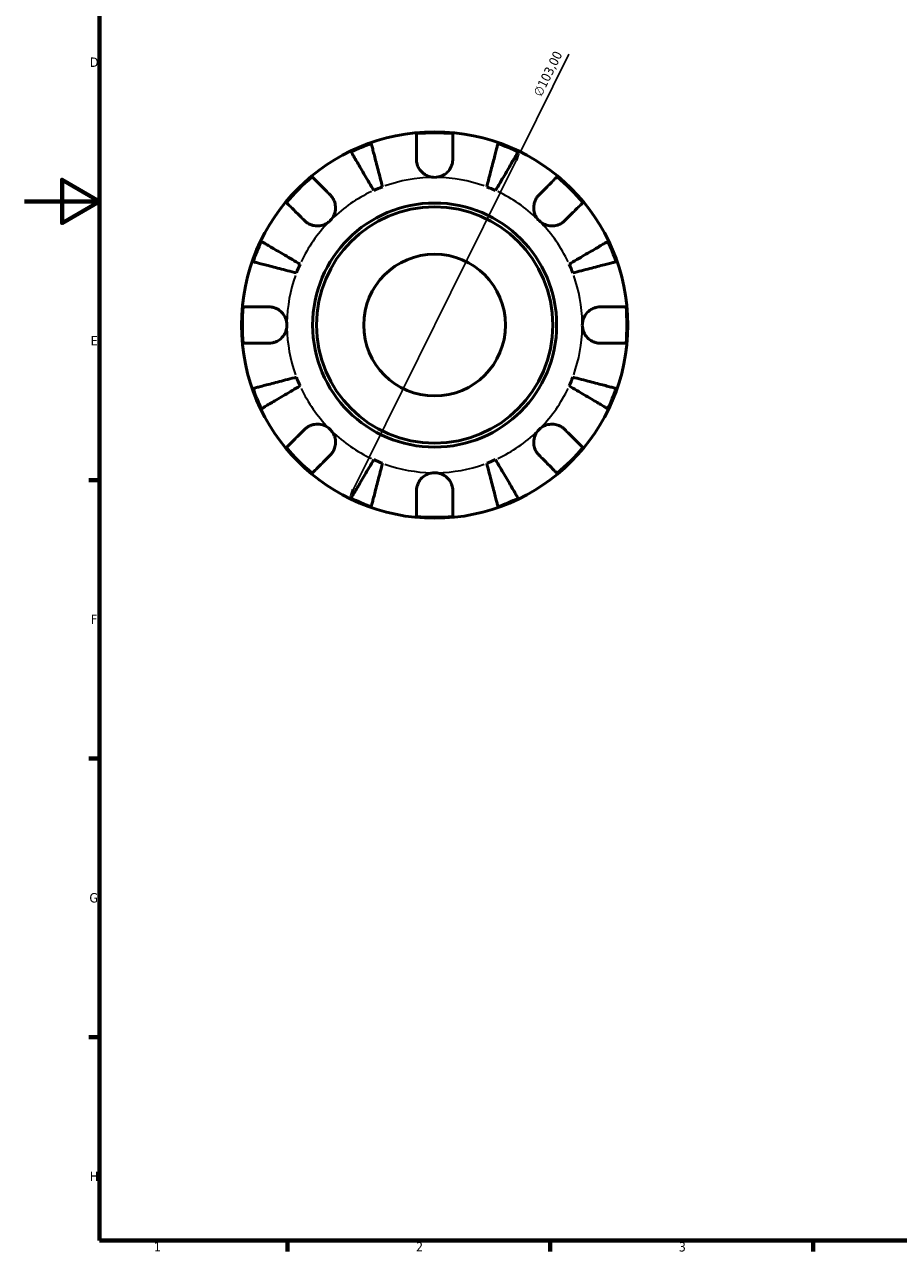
# Model space of a CAD drawing. Header units: millimetres. Extents: x 0 to 902, y 0 to 594.
# Tile 1 of 5: x 0 to 233, y 17 to 344. Entities that reach past the tile are written whole.
import ezdxf

# ---------------------------------------------------------------- set-up
doc = ezdxf.new("R2010")
doc.units = ezdxf.units.MM
for name, color, linetype, lineweight in [('Border (ISO)', 7, 'Continuous', 70), ('Dimension (ISO)', 7, 'Continuous', 25), ('Visible (ISO)', 7, 'Continuous', 50), ('Visible Narrow (ISO)', 7, 'Continuous', 35)]:
    doc.layers.add(name, color=color, linetype=linetype, lineweight=lineweight)
doc.styles.add('Note Text (ISO)', font='tahoma.ttf')
doc.dimstyles.new('Default (ISO)', dxfattribs={"dimtxt": 2.5, "dimasz": 2.5, "dimexe": 3.175, "dimexo": 0, "dimgap": 0.762, "dimtad": 1, "dimrnd": 1e-08, "dimzin": 0, "dimtxsty": 'Note Text (ISO)', "dimcen": 0.09, "dimdle": 10, "dimclrd": 256, "dimclre": 256, "dimclrt": 232, "dimazin": 0, "dimtfac": 1.40208, "dimtmove": 0, "dimatfit": 3, "dimfxl": 1, "dimtolj": 1, "dimtzin": 0, "dimlwd": -1, "dimlwe": -1, "dimarcsym": 0})

# ---------------------------------------------------------------- blocks, each defined once
blk = doc.blocks.new('Borders Default Border')
at = {"layer": 'Border (ISO)'}
for p, q in [((20, 222.75), (17.1, 222.75)), ((20, 148.5), (17.1, 148.5)), ((20, 74.25), (17.1, 74.25)), ((70.08, 20), (70.08, 17.1)), ((140.17, 20), (140.17, 17.1)), ((210.25, 20), (210.25, 17.1))]:
    blk.add_line(p, q, dxfattribs=at)
at = {"layer": 'Border (ISO)', "flags": 128}
for points in [[(20, 20), (20, 574), (821, 574), (821, 20), (20, 20)], [(0, 297), (20, 297), (10, 302.77), (10, 291.23), (20, 297)]]:
    blk.add_lwpolyline(points, dxfattribs=at)
at = {"layer": 'Border (ISO)', "color": 232, "true_color": 0xca0064, "char_height": 2.5, "attachment_point": 7, "style": 'Note Text (ISO)'}
for s, insert in [('D', (17.43, 332.88)), ('E', (17.64, 258.63)), ('F', (17.7, 184.38)), ('G', (17.31, 110.08)), ('H', (17.44, 35.88)), ('1', (34.48, 17.1)), ('2', (104.37, 17.1)), ('3', (174.43, 17.05))]:
    blk.add_mtext(s, dxfattribs=dict(at, insert=insert))
blk = doc.blocks.new('*D11')
at = {"layer": 'Defpoints', "color": 0, "transparency": 16777216}
for p in [(132.2, 310.2), (86.46, 217.91)]:
    blk.add_point(p, dxfattribs=at)
at = {"layer": 'Dimension (ISO)', "transparency": 16777216}
for p, q in [((132.2, 310.2), (145.12, 336.28)), ((87.57, 220.15), (131.09, 307.96))]:
    blk.add_line(p, q, dxfattribs=at)
for points in [[(130.71, 308.15), (131.46, 307.78), (132.2, 310.2)], [(87.2, 220.34), (87.95, 219.97), (86.46, 217.91)]]:
    blk.add_solid(points, dxfattribs=at)
at = {"layer": 'Dimension (ISO)', "color": 232, "true_color": 0xca0064, "transparency": 16777216, "insert": (135.51, 325.84), "char_height": 2.5, "attachment_point": 1, "rotation": 63.6393, "style": 'Note Text (ISO)'}
blk.add_mtext('\\A1;∅103,00', dxfattribs=at)

msp = doc.modelspace()

# ---------------------------------------------------------------- linework, layer by layer
at = {"layer": 'Visible (ISO)'}
for radius in [51.5, 32.53, 31.5, 18.9]:
    msp.add_circle((109.331, 264.055), radius, dxfattribs=at)
for radius, start, end in [(51.255, 84.57027, 95.42973), (51.255, 109.23324, 115.76676), (51.255, 64.23324, 70.76676), (51.255, 129.57027, 140.42973), (51.255, 39.57027, 50.42973), (39.375, 110.66622, 114.33378), (39.375, 65.66622, 69.33378), (51.255, 154.23324, 160.76676), (51.255, 19.23324, 25.76676), (39.375, 155.66622, 159.33378), (39.375, 20.66622, 24.33378), (51.255, 174.57027, 185.42973), (51.255, 354.57027, 5.42973), (39.375, 200.66622, 204.33378), (39.375, 335.66622, 339.33378), (51.255, 199.23324, 205.76676), (51.255, 334.23324, 340.76676), (51.255, 219.57027, 230.42973), (51.255, 309.57027, 320.42973), (39.375, 245.66622, 249.33378), (39.375, 290.66622, 294.33378), (51.255, 244.23324, 250.76676), (51.255, 289.23324, 295.76676), (51.255, 264.57027, 275.42973)]:
    msp.add_arc((109.331, 264.055), radius, start, end, dxfattribs=at)
for points, knots in [([(104.481, 308.28), (104.481, 308.83), (104.481, 309.39), (104.481, 310.602), (104.481, 311.236), (104.481, 312.298), (104.481, 312.825), (104.481, 313.734), (104.481, 314.116), (104.481, 314.682), (104.481, 314.921), (104.481, 315.08)], [5.9143146, 5.9143146, 5.9143146, 5.9143146, 6.0897305, 6.0897305, 6.3151304, 6.3151304, 6.5397196, 6.5397196, 6.7643088, 6.7643088, 6.9824261, 6.9824261, 6.9824261, 6.9824261]), ([(114.181, 315.08), (114.181, 314.921), (114.181, 314.682), (114.181, 314.116), (114.181, 313.734), (114.181, 312.825), (114.181, 312.298), (114.181, 311.236), (114.181, 310.602), (114.181, 309.39), (114.181, 308.83), (114.181, 308.28)], [0.2300371, 0.2300371, 0.2300371, 0.2300371, 0.4481544, 0.4481544, 0.6727436, 0.6727436, 0.8973328, 0.8973328, 1.1227327, 1.1227327, 1.2981486, 1.2981486, 1.2981486, 1.2981486]), ([(92.447, 312.449), (92.486, 312.295), (92.546, 312.063), (92.688, 311.516), (92.784, 311.146), (93.011, 310.267), (93.143, 309.757), (93.409, 308.73), (93.567, 308.117), (93.908, 306.798), (94.091, 306.092), (94.439, 304.746), (94.636, 303.983), (95.04, 302.422), (95.246, 301.626), (95.434, 300.897)], [0.2300349, 0.2300349, 0.2300349, 0.2300349, 0.4483378, 0.4483378, 0.6728957, 0.6728957, 0.8974535, 0.8974535, 1.1226267, 1.1226267, 1.3478, 1.3478, 1.5738057, 1.5738057, 1.7998115, 1.7998115, 1.7998115, 1.7998115]), ([(123.227, 300.897), (123.416, 301.626), (123.622, 302.422), (124.025, 303.983), (124.223, 304.746), (124.571, 306.092), (124.753, 306.798), (125.094, 308.117), (125.253, 308.73), (125.519, 309.757), (125.65, 310.267), (125.878, 311.146), (125.973, 311.516), (126.115, 312.063), (126.175, 312.295), (126.215, 312.449)], [5.4054322, 5.4054322, 5.4054322, 5.4054322, 5.6314379, 5.6314379, 5.8574437, 5.8574437, 6.0826169, 6.0826169, 6.3077901, 6.3077901, 6.5323479, 6.5323479, 6.7569058, 6.7569058, 6.9752088, 6.9752088, 6.9752088, 6.9752088]), ([(93.106, 299.932), (92.724, 300.581), (92.306, 301.29), (91.488, 302.679), (91.088, 303.358), (90.382, 304.556), (90.012, 305.185), (89.321, 306.358), (89, 306.903), (88.461, 307.818), (88.194, 308.271), (87.733, 309.054), (87.539, 309.383), (87.252, 309.87), (87.131, 310.077), (87.05, 310.214)], [5.4054322, 5.4054322, 5.4054322, 5.4054322, 5.6314379, 5.6314379, 5.8574437, 5.8574437, 6.0826169, 6.0826169, 6.3077901, 6.3077901, 6.5323479, 6.5323479, 6.7569058, 6.7569058, 6.9752088, 6.9752088, 6.9752088, 6.9752088]), ([(109.331, 303.43), (108.845, 303.43), (108.363, 303.503), (107.378, 303.807), (106.888, 304.055), (106.05, 304.674), (105.699, 305.028), (105.158, 305.771), (104.957, 306.143), (104.713, 306.776), (104.64, 307.023), (104.539, 307.496), (104.508, 307.721), (104.485, 308.057), (104.481, 308.169), (104.481, 308.28)], [0, 0, 0, 0, 0.14558971, 0.14558971, 0.30930841, 0.30930841, 0.45830506, 0.45830506, 0.58735107, 0.58735107, 0.66775406, 0.66775406, 0.73999155, 0.73999155, 0.77632248, 0.77632248, 0.77632248, 0.77632248]), ([(114.181, 308.28), (114.181, 308.076), (114.168, 307.87), (114.112, 307.437), (114.067, 307.212), (113.926, 306.702), (113.82, 306.421), (113.443, 305.649), (113.112, 305.191), (112.27, 304.375), (111.759, 304.038), (110.607, 303.558), (109.973, 303.43), (109.331, 303.43)], [-0.78516465, -0.78516465, -0.78516465, -0.78516465, -0.71674204, -0.71674204, -0.64259311, -0.64259311, -0.54817339, -0.54817339, -0.37584493, -0.37584493, -0.19265918, -0.19265918, 0, 0, 0, 0]), ([(131.612, 310.214), (131.531, 310.077), (131.409, 309.87), (131.122, 309.383), (130.928, 309.054), (130.467, 308.271), (130.2, 307.818), (129.662, 306.903), (129.341, 306.358), (128.649, 305.185), (128.279, 304.556), (127.574, 303.358), (127.173, 302.679), (126.355, 301.29), (125.938, 300.581), (125.555, 299.932)], [0.2300349, 0.2300349, 0.2300349, 0.2300349, 0.4483378, 0.4483378, 0.6728957, 0.6728957, 0.8974535, 0.8974535, 1.1226267, 1.1226267, 1.3478, 1.3478, 1.5738057, 1.5738057, 1.7998115, 1.7998115, 1.7998115, 1.7998115]), ([(76.68, 303.565), (76.793, 303.452), (76.962, 303.283), (77.362, 302.883), (77.632, 302.613), (78.275, 301.97), (78.647, 301.597), (79.398, 300.846), (79.846, 300.398), (80.704, 299.541), (81.1, 299.145), (81.488, 298.756)], [0.2300371, 0.2300371, 0.2300371, 0.2300371, 0.4481544, 0.4481544, 0.6727436, 0.6727436, 0.8973328, 0.8973328, 1.1227327, 1.1227327, 1.2981486, 1.2981486, 1.2981486, 1.2981486]), ([(137.173, 298.756), (137.562, 299.145), (137.958, 299.541), (138.815, 300.398), (139.263, 300.846), (140.014, 301.597), (140.387, 301.97), (141.029, 302.613), (141.299, 302.883), (141.699, 303.283), (141.869, 303.452), (141.981, 303.565)], [5.9143146, 5.9143146, 5.9143146, 5.9143146, 6.0897305, 6.0897305, 6.3151304, 6.3151304, 6.5397196, 6.5397196, 6.7643088, 6.7643088, 6.9824261, 6.9824261, 6.9824261, 6.9824261]), ([(81.488, 298.756), (81.57, 298.674), (81.65, 298.589), (81.929, 298.266), (82.112, 298.01), (82.44, 297.435), (82.581, 297.115), (82.838, 296.295), (82.915, 295.787), (82.901, 294.659), (82.778, 294.052), (82.301, 292.89), (81.942, 292.351), (81.488, 291.898)], [-0.78090098, -0.78090098, -0.78090098, -0.78090098, -0.74249641, -0.74249641, -0.64168011, -0.64168011, -0.53308797, -0.53308797, -0.37727943, -0.37727943, -0.19250343, -0.19250343, 0, 0, 0, 0]), ([(137.173, 291.898), (136.905, 292.166), (136.669, 292.464), (136.258, 293.133), (136.09, 293.503), (135.813, 294.396), (135.741, 294.922), (135.767, 295.952), (135.857, 296.444), (136.131, 297.235), (136.275, 297.542), (136.613, 298.104), (136.803, 298.358), (137.065, 298.646), (137.118, 298.702), (137.173, 298.756)], [0, 0, 0, 0, 0.11375655, 0.11375655, 0.23538098, 0.23538098, 0.39430899, 0.39430899, 0.54630686, 0.54630686, 0.65204055, 0.65204055, 0.75381821, 0.75381821, 0.77933795, 0.77933795, 0.77933795, 0.77933795]), ([(74.629, 291.898), (74.241, 292.286), (73.845, 292.682), (72.987, 293.539), (72.54, 293.987), (71.788, 294.738), (71.416, 295.111), (70.773, 295.754), (70.503, 296.024), (70.103, 296.424), (69.934, 296.593), (69.821, 296.706)], [5.9143146, 5.9143146, 5.9143146, 5.9143146, 6.0897305, 6.0897305, 6.3151304, 6.3151304, 6.5397196, 6.5397196, 6.7643088, 6.7643088, 6.9824261, 6.9824261, 6.9824261, 6.9824261]), ([(148.84, 296.706), (148.728, 296.593), (148.558, 296.424), (148.158, 296.024), (147.888, 295.754), (147.245, 295.111), (146.873, 294.738), (146.122, 293.987), (145.674, 293.539), (144.816, 292.682), (144.421, 292.286), (144.032, 291.898)], [0.2300371, 0.2300371, 0.2300371, 0.2300371, 0.4481544, 0.4481544, 0.6727436, 0.6727436, 0.8973328, 0.8973328, 1.1227327, 1.1227327, 1.2981486, 1.2981486, 1.2981486, 1.2981486]), ([(81.488, 291.898), (81.22, 291.629), (80.922, 291.394), (80.253, 290.983), (79.883, 290.815), (78.99, 290.538), (78.464, 290.465), (77.434, 290.491), (76.941, 290.582), (76.151, 290.855), (75.844, 291), (75.282, 291.338), (75.028, 291.528), (74.74, 291.789), (74.684, 291.843), (74.629, 291.898)], [0, 0, 0, 0, 0.11375655, 0.11375655, 0.23538098, 0.23538098, 0.39430899, 0.39430899, 0.54630686, 0.54630686, 0.65204055, 0.65204055, 0.75381821, 0.75381821, 0.77933795, 0.77933795, 0.77933795, 0.77933795]), ([(144.032, 291.898), (143.95, 291.816), (143.864, 291.736), (143.542, 291.457), (143.286, 291.274), (142.71, 290.945), (142.391, 290.805), (141.571, 290.548), (141.062, 290.471), (139.934, 290.484), (139.327, 290.607), (138.166, 291.085), (137.627, 291.444), (137.173, 291.898)], [-0.78090098, -0.78090098, -0.78090098, -0.78090098, -0.74249641, -0.74249641, -0.64168011, -0.64168011, -0.53308797, -0.53308797, -0.37727943, -0.37727943, -0.19250343, -0.19250343, 0, 0, 0, 0]), ([(63.172, 286.336), (63.309, 286.255), (63.515, 286.134), (64.003, 285.847), (64.332, 285.653), (65.114, 285.192), (65.568, 284.925), (66.483, 284.386), (67.028, 284.065), (68.201, 283.374), (68.83, 283.003), (70.027, 282.298), (70.707, 281.898), (72.096, 281.08), (72.805, 280.662), (73.454, 280.28)], [0.2300349, 0.2300349, 0.2300349, 0.2300349, 0.4483378, 0.4483378, 0.6728957, 0.6728957, 0.8974535, 0.8974535, 1.1226267, 1.1226267, 1.3478, 1.3478, 1.5738057, 1.5738057, 1.7998115, 1.7998115, 1.7998115, 1.7998115]), ([(145.208, 280.28), (145.857, 280.662), (146.566, 281.08), (147.954, 281.898), (148.634, 282.298), (149.832, 283.003), (150.46, 283.374), (151.634, 284.065), (152.179, 284.386), (153.093, 284.925), (153.547, 285.192), (154.33, 285.653), (154.658, 285.847), (155.146, 286.134), (155.352, 286.255), (155.49, 286.336)], [5.4054322, 5.4054322, 5.4054322, 5.4054322, 5.6314379, 5.6314379, 5.8574437, 5.8574437, 6.0826169, 6.0826169, 6.3077901, 6.3077901, 6.5323479, 6.5323479, 6.7569058, 6.7569058, 6.9752088, 6.9752088, 6.9752088, 6.9752088]), ([(72.489, 277.952), (71.76, 278.14), (70.963, 278.346), (69.403, 278.75), (68.639, 278.947), (67.294, 279.295), (66.588, 279.478), (65.269, 279.819), (64.656, 279.977), (63.629, 280.243), (63.119, 280.375), (62.24, 280.602), (61.87, 280.698), (61.322, 280.84), (61.091, 280.899), (60.936, 280.939)], [5.4054322, 5.4054322, 5.4054322, 5.4054322, 5.6314379, 5.6314379, 5.8574437, 5.8574437, 6.0826169, 6.0826169, 6.3077901, 6.3077901, 6.5323479, 6.5323479, 6.7569058, 6.7569058, 6.9752088, 6.9752088, 6.9752088, 6.9752088]), ([(157.725, 280.939), (157.571, 280.899), (157.339, 280.84), (156.791, 280.698), (156.422, 280.602), (155.542, 280.375), (155.032, 280.243), (154.005, 279.977), (153.393, 279.819), (152.074, 279.478), (151.368, 279.295), (150.022, 278.947), (149.258, 278.75), (147.698, 278.346), (146.901, 278.14), (146.172, 277.952)], [0.2300349, 0.2300349, 0.2300349, 0.2300349, 0.4483378, 0.4483378, 0.6728957, 0.6728957, 0.8974535, 0.8974535, 1.1226267, 1.1226267, 1.3478, 1.3478, 1.5738057, 1.5738057, 1.7998115, 1.7998115, 1.7998115, 1.7998115]), ([(58.306, 268.905), (58.465, 268.905), (58.704, 268.905), (59.27, 268.905), (59.652, 268.905), (60.561, 268.905), (61.088, 268.905), (62.15, 268.905), (62.784, 268.905), (63.996, 268.905), (64.556, 268.905), (65.106, 268.905)], [0.2300371, 0.2300371, 0.2300371, 0.2300371, 0.4481544, 0.4481544, 0.6727436, 0.6727436, 0.8973328, 0.8973328, 1.1227327, 1.1227327, 1.2981486, 1.2981486, 1.2981486, 1.2981486]), ([(65.106, 268.905), (65.258, 268.905), (65.411, 268.898), (65.844, 268.857), (66.124, 268.806), (66.717, 268.641), (67.027, 268.521), (67.787, 268.13), (68.212, 267.817), (69.006, 267.002), (69.346, 266.487), (69.829, 265.331), (69.956, 264.696), (69.956, 264.055)], [-0.77507703, -0.77507703, -0.77507703, -0.77507703, -0.72560399, -0.72560399, -0.63594265, -0.63594265, -0.53365641, -0.53365641, -0.3753162, -0.3753162, -0.19216783, -0.19216783, 0, 0, 0, 0]), ([(148.706, 264.055), (148.706, 264.491), (148.764, 264.924), (149.007, 265.806), (149.202, 266.246), (149.791, 267.175), (150.219, 267.628), (151.056, 268.232), (151.42, 268.429), (152.08, 268.685), (152.365, 268.766), (152.946, 268.876), (153.239, 268.903), (153.537, 268.905), (153.546, 268.905), (153.556, 268.905)], [-3.37535926, -3.37535926, -3.37535926, -3.37535926, -3.24472064, -3.24472064, -3.10081281, -3.10081281, -2.91318515, -2.91318515, -2.78540812, -2.78540812, -2.69094331, -2.69094331, -2.59427293, -2.59427293, -2.59108226, -2.59108226, -2.59108226, -2.59108226]), ([(153.556, 268.905), (154.106, 268.905), (154.665, 268.905), (155.878, 268.905), (156.511, 268.905), (157.573, 268.905), (158.1, 268.905), (159.009, 268.905), (159.391, 268.905), (159.957, 268.905), (160.197, 268.905), (160.356, 268.905)], [5.9143146, 5.9143146, 5.9143146, 5.9143146, 6.0897305, 6.0897305, 6.3151304, 6.3151304, 6.5397196, 6.5397196, 6.7643088, 6.7643088, 6.9824261, 6.9824261, 6.9824261, 6.9824261]), ([(69.956, 264.055), (69.956, 263.62), (69.897, 263.186), (69.654, 262.304), (69.459, 261.864), (68.871, 260.935), (68.442, 260.482), (67.605, 259.878), (67.241, 259.682), (66.582, 259.425), (66.296, 259.344), (65.716, 259.234), (65.423, 259.207), (65.125, 259.205), (65.115, 259.205), (65.106, 259.205)], [-3.37535926, -3.37535926, -3.37535926, -3.37535926, -3.24472064, -3.24472064, -3.10081281, -3.10081281, -2.91318515, -2.91318515, -2.78540812, -2.78540812, -2.69094331, -2.69094331, -2.59427293, -2.59427293, -2.59108226, -2.59108226, -2.59108226, -2.59108226]), ([(153.556, 259.205), (153.404, 259.205), (153.25, 259.212), (152.817, 259.254), (152.538, 259.305), (151.944, 259.469), (151.634, 259.589), (150.874, 259.981), (150.45, 260.293), (149.655, 261.109), (149.315, 261.623), (148.833, 262.78), (148.706, 263.415), (148.706, 264.055)], [-0.77507703, -0.77507703, -0.77507703, -0.77507703, -0.72560399, -0.72560399, -0.63594265, -0.63594265, -0.53365641, -0.53365641, -0.3753162, -0.3753162, -0.19216783, -0.19216783, 0, 0, 0, 0]), ([(65.106, 259.205), (64.556, 259.205), (63.996, 259.205), (62.784, 259.205), (62.15, 259.205), (61.088, 259.205), (60.561, 259.205), (59.652, 259.205), (59.27, 259.205), (58.704, 259.205), (58.465, 259.205), (58.306, 259.205)], [5.9143146, 5.9143146, 5.9143146, 5.9143146, 6.0897305, 6.0897305, 6.3151304, 6.3151304, 6.5397196, 6.5397196, 6.7643088, 6.7643088, 6.9824261, 6.9824261, 6.9824261, 6.9824261]), ([(160.356, 259.205), (160.197, 259.205), (159.957, 259.205), (159.391, 259.205), (159.009, 259.205), (158.1, 259.205), (157.573, 259.205), (156.511, 259.205), (155.878, 259.205), (154.665, 259.205), (154.106, 259.205), (153.556, 259.205)], [0.2300371, 0.2300371, 0.2300371, 0.2300371, 0.4481544, 0.4481544, 0.6727436, 0.6727436, 0.8973328, 0.8973328, 1.1227327, 1.1227327, 1.2981486, 1.2981486, 1.2981486, 1.2981486]), ([(60.936, 247.171), (61.091, 247.211), (61.322, 247.271), (61.87, 247.413), (62.24, 247.508), (63.119, 247.736), (63.629, 247.867), (64.656, 248.133), (65.269, 248.291), (66.588, 248.633), (67.294, 248.815), (68.639, 249.163), (69.403, 249.361), (70.963, 249.764), (71.76, 249.97), (72.489, 250.159)], [0.2300349, 0.2300349, 0.2300349, 0.2300349, 0.4483378, 0.4483378, 0.6728957, 0.6728957, 0.8974535, 0.8974535, 1.1226267, 1.1226267, 1.3478, 1.3478, 1.5738057, 1.5738057, 1.7998115, 1.7998115, 1.7998115, 1.7998115]), ([(146.172, 250.159), (146.901, 249.97), (147.698, 249.764), (149.258, 249.361), (150.022, 249.163), (151.368, 248.815), (152.074, 248.633), (153.393, 248.291), (154.005, 248.133), (155.032, 247.867), (155.542, 247.736), (156.422, 247.508), (156.791, 247.413), (157.339, 247.271), (157.571, 247.211), (157.725, 247.171)], [5.4054322, 5.4054322, 5.4054322, 5.4054322, 5.6314379, 5.6314379, 5.8574437, 5.8574437, 6.0826169, 6.0826169, 6.3077901, 6.3077901, 6.5323479, 6.5323479, 6.7569058, 6.7569058, 6.9752088, 6.9752088, 6.9752088, 6.9752088]), ([(73.454, 247.831), (72.805, 247.448), (72.096, 247.031), (70.707, 246.213), (70.027, 245.812), (68.83, 245.107), (68.201, 244.737), (67.028, 244.045), (66.483, 243.724), (65.568, 243.186), (65.114, 242.918), (64.332, 242.457), (64.003, 242.264), (63.515, 241.977), (63.309, 241.855), (63.172, 241.774)], [5.4054322, 5.4054322, 5.4054322, 5.4054322, 5.6314379, 5.6314379, 5.8574437, 5.8574437, 6.0826169, 6.0826169, 6.3077901, 6.3077901, 6.5323479, 6.5323479, 6.7569058, 6.7569058, 6.9752088, 6.9752088, 6.9752088, 6.9752088]), ([(155.49, 241.774), (155.352, 241.855), (155.146, 241.977), (154.658, 242.264), (154.33, 242.457), (153.547, 242.918), (153.093, 243.186), (152.179, 243.724), (151.634, 244.045), (150.46, 244.737), (149.832, 245.107), (148.634, 245.812), (147.954, 246.213), (146.566, 247.031), (145.857, 247.448), (145.208, 247.831)], [0.2300349, 0.2300349, 0.2300349, 0.2300349, 0.4483378, 0.4483378, 0.6728957, 0.6728957, 0.8974535, 0.8974535, 1.1226267, 1.1226267, 1.3478, 1.3478, 1.5738057, 1.5738057, 1.7998115, 1.7998115, 1.7998115, 1.7998115]), ([(69.821, 231.405), (69.934, 231.517), (70.103, 231.686), (70.503, 232.087), (70.773, 232.357), (71.416, 232.999), (71.788, 233.372), (72.54, 234.123), (72.987, 234.571), (73.845, 235.428), (74.241, 235.824), (74.629, 236.213)], [0.2300371, 0.2300371, 0.2300371, 0.2300371, 0.4481544, 0.4481544, 0.6727436, 0.6727436, 0.8973328, 0.8973328, 1.1227327, 1.1227327, 1.2981486, 1.2981486, 1.2981486, 1.2981486]), ([(74.629, 236.213), (74.711, 236.295), (74.797, 236.375), (75.12, 236.654), (75.376, 236.836), (75.951, 237.165), (76.27, 237.305), (77.091, 237.563), (77.599, 237.639), (78.727, 237.626), (79.334, 237.503), (80.496, 237.025), (81.035, 236.667), (81.488, 236.213)], [-0.78090098, -0.78090098, -0.78090098, -0.78090098, -0.74249641, -0.74249641, -0.64168011, -0.64168011, -0.53308797, -0.53308797, -0.37727943, -0.37727943, -0.19250343, -0.19250343, 0, 0, 0, 0]), ([(81.488, 236.213), (81.757, 235.945), (81.992, 235.646), (82.403, 234.978), (82.571, 234.607), (82.848, 233.715), (82.921, 233.188), (82.895, 232.158), (82.804, 231.666), (82.531, 230.875), (82.386, 230.568), (82.048, 230.006), (81.858, 229.753), (81.597, 229.465), (81.543, 229.409), (81.488, 229.354)], [0, 0, 0, 0, 0.11375655, 0.11375655, 0.23538098, 0.23538098, 0.39430899, 0.39430899, 0.54630686, 0.54630686, 0.65204055, 0.65204055, 0.75381821, 0.75381821, 0.77933795, 0.77933795, 0.77933795, 0.77933795]), ([(137.173, 229.354), (137.091, 229.436), (137.011, 229.521), (136.732, 229.844), (136.55, 230.1), (136.221, 230.676), (136.08, 230.995), (135.823, 231.815), (135.747, 232.324), (135.76, 233.452), (135.883, 234.059), (136.36, 235.22), (136.719, 235.759), (137.173, 236.213)], [-0.78090098, -0.78090098, -0.78090098, -0.78090098, -0.74249641, -0.74249641, -0.64168011, -0.64168011, -0.53308797, -0.53308797, -0.37727943, -0.37727943, -0.19250343, -0.19250343, 0, 0, 0, 0]), ([(137.173, 236.213), (137.441, 236.481), (137.74, 236.717), (138.408, 237.128), (138.779, 237.296), (139.671, 237.572), (140.198, 237.645), (141.228, 237.619), (141.72, 237.529), (142.511, 237.255), (142.818, 237.111), (143.38, 236.773), (143.633, 236.583), (143.921, 236.321), (143.977, 236.267), (144.032, 236.213)], [0, 0, 0, 0, 0.11375655, 0.11375655, 0.23538098, 0.23538098, 0.39430899, 0.39430899, 0.54630686, 0.54630686, 0.65204055, 0.65204055, 0.75381821, 0.75381821, 0.77933795, 0.77933795, 0.77933795, 0.77933795]), ([(144.032, 236.213), (144.421, 235.824), (144.816, 235.428), (145.674, 234.571), (146.122, 234.123), (146.873, 233.372), (147.245, 232.999), (147.888, 232.357), (148.158, 232.087), (148.558, 231.686), (148.728, 231.517), (148.84, 231.405)], [5.9143146, 5.9143146, 5.9143146, 5.9143146, 6.0897305, 6.0897305, 6.3151304, 6.3151304, 6.5397196, 6.5397196, 6.7643088, 6.7643088, 6.9824261, 6.9824261, 6.9824261, 6.9824261]), ([(81.488, 229.354), (81.1, 228.965), (80.704, 228.569), (79.846, 227.712), (79.398, 227.264), (78.647, 226.513), (78.275, 226.14), (77.632, 225.498), (77.362, 225.228), (76.962, 224.828), (76.793, 224.658), (76.68, 224.546)], [5.9143146, 5.9143146, 5.9143146, 5.9143146, 6.0897305, 6.0897305, 6.3151304, 6.3151304, 6.5397196, 6.5397196, 6.7643088, 6.7643088, 6.9824261, 6.9824261, 6.9824261, 6.9824261]), ([(141.981, 224.546), (141.869, 224.658), (141.699, 224.828), (141.299, 225.228), (141.029, 225.498), (140.387, 226.14), (140.014, 226.513), (139.263, 227.264), (138.815, 227.712), (137.958, 228.569), (137.562, 228.965), (137.173, 229.354)], [0.2300371, 0.2300371, 0.2300371, 0.2300371, 0.4481544, 0.4481544, 0.6727436, 0.6727436, 0.8973328, 0.8973328, 1.1227327, 1.1227327, 1.2981486, 1.2981486, 1.2981486, 1.2981486]), ([(87.05, 217.896), (87.131, 218.034), (87.252, 218.24), (87.539, 218.727), (87.733, 219.056), (88.194, 219.839), (88.461, 220.293), (89, 221.207), (89.321, 221.752), (90.012, 222.926), (90.382, 223.554), (91.088, 224.752), (91.488, 225.432), (92.306, 226.82), (92.724, 227.529), (93.106, 228.178)], [0.2300349, 0.2300349, 0.2300349, 0.2300349, 0.4483378, 0.4483378, 0.6728957, 0.6728957, 0.8974535, 0.8974535, 1.1226267, 1.1226267, 1.3478, 1.3478, 1.5738057, 1.5738057, 1.7998115, 1.7998115, 1.7998115, 1.7998115]), ([(95.434, 227.214), (95.246, 226.485), (95.04, 225.688), (94.636, 224.128), (94.439, 223.364), (94.091, 222.018), (93.908, 221.312), (93.567, 219.993), (93.409, 219.381), (93.143, 218.353), (93.011, 217.844), (92.784, 216.964), (92.688, 216.595), (92.546, 216.047), (92.486, 215.815), (92.447, 215.661)], [5.4054322, 5.4054322, 5.4054322, 5.4054322, 5.6314379, 5.6314379, 5.8574437, 5.8574437, 6.0826169, 6.0826169, 6.3077901, 6.3077901, 6.5323479, 6.5323479, 6.7569058, 6.7569058, 6.9752088, 6.9752088, 6.9752088, 6.9752088]), ([(126.215, 215.661), (126.175, 215.815), (126.115, 216.047), (125.973, 216.595), (125.878, 216.964), (125.65, 217.844), (125.519, 218.353), (125.253, 219.381), (125.094, 219.993), (124.753, 221.312), (124.571, 222.018), (124.223, 223.364), (124.025, 224.128), (123.622, 225.688), (123.416, 226.485), (123.227, 227.214)], [0.2300349, 0.2300349, 0.2300349, 0.2300349, 0.4483378, 0.4483378, 0.6728957, 0.6728957, 0.8974535, 0.8974535, 1.1226267, 1.1226267, 1.3478, 1.3478, 1.5738057, 1.5738057, 1.7998115, 1.7998115, 1.7998115, 1.7998115]), ([(125.555, 228.178), (125.938, 227.529), (126.355, 226.82), (127.173, 225.432), (127.574, 224.752), (128.279, 223.554), (128.649, 222.926), (129.341, 221.752), (129.662, 221.207), (130.2, 220.293), (130.467, 219.839), (130.928, 219.056), (131.122, 218.727), (131.409, 218.24), (131.531, 218.034), (131.612, 217.896)], [5.4054322, 5.4054322, 5.4054322, 5.4054322, 5.6314379, 5.6314379, 5.8574437, 5.8574437, 6.0826169, 6.0826169, 6.3077901, 6.3077901, 6.5323479, 6.5323479, 6.7569058, 6.7569058, 6.9752088, 6.9752088, 6.9752088, 6.9752088]), ([(104.481, 219.83), (104.481, 219.982), (104.488, 220.136), (104.529, 220.569), (104.58, 220.848), (104.745, 221.442), (104.865, 221.752), (105.256, 222.512), (105.568, 222.936), (106.384, 223.731), (106.899, 224.071), (108.055, 224.553), (108.69, 224.68), (109.331, 224.68)], [-0.77507703, -0.77507703, -0.77507703, -0.77507703, -0.72560399, -0.72560399, -0.63594265, -0.63594265, -0.53365641, -0.53365641, -0.3753162, -0.3753162, -0.19216783, -0.19216783, 0, 0, 0, 0]), ([(109.331, 224.68), (109.766, 224.68), (110.2, 224.622), (111.082, 224.378), (111.521, 224.183), (112.451, 223.595), (112.904, 223.167), (113.508, 222.33), (113.704, 221.966), (113.96, 221.306), (114.041, 221.021), (114.151, 220.44), (114.179, 220.147), (114.181, 219.849), (114.181, 219.84), (114.181, 219.83)], [-3.37535926, -3.37535926, -3.37535926, -3.37535926, -3.24472064, -3.24472064, -3.10081281, -3.10081281, -2.91318515, -2.91318515, -2.78540812, -2.78540812, -2.69094331, -2.69094331, -2.59427293, -2.59427293, -2.59108226, -2.59108226, -2.59108226, -2.59108226]), ([(104.481, 213.03), (104.481, 213.189), (104.481, 213.429), (104.481, 213.995), (104.481, 214.377), (104.481, 215.286), (104.481, 215.812), (104.481, 216.875), (104.481, 217.508), (104.481, 218.721), (104.481, 219.28), (104.481, 219.83)], [0.2300371, 0.2300371, 0.2300371, 0.2300371, 0.4481544, 0.4481544, 0.6727436, 0.6727436, 0.8973328, 0.8973328, 1.1227327, 1.1227327, 1.2981486, 1.2981486, 1.2981486, 1.2981486]), ([(114.181, 219.83), (114.181, 219.28), (114.181, 218.721), (114.181, 217.508), (114.181, 216.875), (114.181, 215.812), (114.181, 215.286), (114.181, 214.377), (114.181, 213.995), (114.181, 213.429), (114.181, 213.189), (114.181, 213.03)], [5.9143146, 5.9143146, 5.9143146, 5.9143146, 6.0897305, 6.0897305, 6.3151304, 6.3151304, 6.5397196, 6.5397196, 6.7643088, 6.7643088, 6.9824261, 6.9824261, 6.9824261, 6.9824261])]:
    msp.add_open_spline(points, degree=3, knots=knots, dxfattribs=at)
at = {"layer": 'Visible Narrow (ISO)'}
for start, end in [(91.03331, 109.63291), (70.36709, 88.96669), (115.36709, 133.96669), (46.03331, 64.63291), (136.03331, 154.63291), (25.36709, 43.96669), (160.36709, 178.96669), (1.03331, 19.63291), (181.03331, 199.63291), (340.36709, 358.96669), (205.36709, 223.96669), (316.03331, 334.63291), (226.03331, 244.63291), (295.36709, 313.96669), (250.36709, 268.96669), (271.03331, 289.63291)]:
    msp.add_arc((109.331, 264.055), 39.375, start, end, dxfattribs=at)

# ---------------------------------------------------------------- block references
msp.add_blockref('Borders Default Border', (0, 0))

# ---------------------------------------------------------------- dimensions: what is measured, and where the dimension line sits
at = {"layer": 'Dimension (ISO)'}
dim = msp.add_diameter_dim_2p(p1=(86.464, 217.91), p2=(132.198, 310.2), dimstyle='Default (ISO)', override={"dimdec": 2, "dimlfac": 1, "dimtp": 0, "dimtm": 0, "dimtdec": 2, "dimatfit": 2}, dxfattribs=at)
dim.commit()
dim.dimension.update_dxf_attribs({"geometry": '*D11', "text_midpoint": (141.929, 329.837), "dimtype": 163})

doc.saveas('drawing.dxf')
